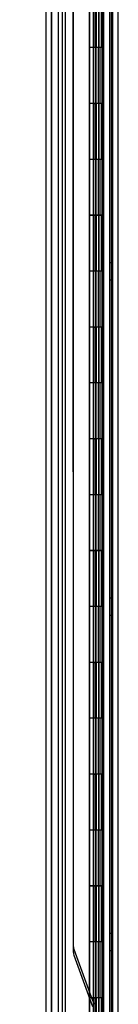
# Model space of a CAD drawing. Header units: inches. Extents: x 1 to 359, y -2 to 239.
# Tile 79 of 88: x 202.04 to 203.79, y 116.65 to 134.26. Entities that reach past the tile are written whole.
import ezdxf
from ezdxf.enums import TextEntityAlignment as Align
from ezdxf.lldxf.tags import DXFTag

# ---------------------------------------------------------------- set-up
doc = ezdxf.new("R2010")
doc.units = ezdxf.units.IN
doc.header["$MEASUREMENT"] = 0
for name, color, linetype in [('COM54746-60', 7, 'Continuous'), ('COM70220', 7, 'Continuous'), ('COM70739-9', 7, 'Continuous'), ('COM70839-3', 7, 'Continuous'), ('COM71196-8', 7, 'Continuous'), ('COM71301-8', 7, 'Continuous'), ('Default', 7, 'Continuous')]:
    doc.layers.add(name, color=color, linetype=linetype)
doc.styles.add('SEACAD_Times_New_Roman', font='times.ttf')
tags = doc.linetypes.add('HIDDEN2', pattern=[0.1875, 0.125, -0.0625]).pattern_tags.tags
tags[6:7] = [DXFTag(74, 4), DXFTag(75, 0), DXFTag(340, '0'), DXFTag(46, 0.0), DXFTag(50, 0.0), DXFTag(44, 0.0), DXFTag(45, 0.0)]
tags[4:5] = [DXFTag(74, 4), DXFTag(75, 0), DXFTag(340, '0'), DXFTag(46, 0.0), DXFTag(50, 0.0), DXFTag(44, 0.0), DXFTag(45, 0.0)]
doc.dimstyles.new('HAMMOND_(STH_-_540x360)', dxfattribs={"dimtxt": 2, "dimasz": 2.5, "dimexe": 1, "dimexo": 1, "dimgap": 0.5, "dimtad": 0, "dimtih": 1, "dimtoh": 1, "dimzin": 0, "dimdsep": 46, "dimtxsty": 'SEACAD_Times_New_Roman', "dimblk1": '_SE_FILLED', "dimblk2": '_SE_FILLED', "dimsah": 1, "dimcen": 1, "dimadec": 0, "dimazin": 0, "dimtfac": 0.8, "dimtofl": 0, "dimtmove": 0, "dimatfit": 3, "dimfxl": 1, "dimtolj": 1, "dimtzin": 0, "dimarcsym": 0})

# ---------------------------------------------------------------- blocks, each defined once
blk = doc.blocks.new('SE4')
at = {"layer": 'COM54746-60', "color": 7, "linetype": 'HIDDEN2'}
for p, q in [((202.796, 144.765), (202.796, 84.765)), ((203.637, 144.765), (203.637, 84.765)), ((203.351, 143.764), (203.351, 84.765)), ((203.451, 84.765), (203.451, 143.764)), ((203.346, 134.765), (203.346, 133.765)), ((203.39, 133.765), (203.39, 134.764)), ((203.396, 133.765), (203.396, 134.764)), ((203.401, 134.765), (203.401, 133.765)), ((203.442, 134.765), (203.442, 133.765)), ((203.456, 133.765), (203.456, 134.764)), ((203.518, 133.765), (203.518, 134.764)), ((203.527, 134.765), (203.527, 133.765)), ((203.531, 133.765), (203.531, 134.765)), ((203.536, 133.765), (203.536, 134.765)), ((203.346, 133.765), (203.346, 132.764)), ((203.39, 133.765), (203.39, 132.764)), ((203.396, 133.765), (203.396, 132.764)), ((203.401, 132.765), (203.401, 133.765)), ((203.442, 132.765), (203.442, 133.765)), ((203.456, 132.764), (203.456, 133.765)), ((203.487, 132.765), (203.487, 133.765)), ((203.536, 133.765), (203.531, 133.765)), ((203.536, 132.765), (203.536, 133.765)), ((203.346, 132.766), (203.284, 132.766)), ((203.346, 132.766), (203.39, 132.766)), ((203.346, 132.765), (203.346, 131.765)), ((203.518, 132.766), (203.39, 132.766)), ((203.39, 131.765), (203.39, 132.764)), ((203.396, 131.765), (203.396, 132.764)), ((203.401, 132.765), (203.401, 131.765)), ((203.442, 132.765), (203.442, 131.765)), ((203.456, 131.765), (203.456, 132.764)), ((203.518, 132.764), (203.518, 132.765)), ((203.518, 131.765), (203.518, 132.764)), ((203.527, 132.765), (203.527, 131.765)), ((203.536, 132.765), (203.531, 132.765)), ((203.531, 131.765), (203.531, 132.765)), ((203.536, 131.765), (203.536, 132.765)), ((203.346, 131.765), (203.346, 130.764)), ((203.39, 131.765), (203.39, 130.764)), ((203.396, 131.765), (203.396, 130.764)), ((203.401, 130.765), (203.401, 131.765)), ((203.442, 130.765), (203.442, 131.765)), ((203.456, 130.764), (203.456, 131.765)), ((203.487, 130.765), (203.487, 131.765)), ((203.536, 131.765), (203.531, 131.765)), ((203.536, 130.765), (203.536, 131.765)), ((203.346, 130.766), (203.284, 130.766)), ((203.346, 130.766), (203.39, 130.766)), ((203.346, 130.765), (203.346, 129.765)), ((203.518, 130.766), (203.39, 130.766)), ((203.39, 129.765), (203.39, 130.764)), ((203.396, 129.765), (203.396, 130.764)), ((203.401, 130.765), (203.401, 129.765)), ((203.442, 130.765), (203.442, 129.765)), ((203.456, 129.765), (203.456, 130.764)), ((203.518, 130.764), (203.518, 130.765)), ((203.518, 129.765), (203.518, 130.764)), ((203.527, 130.765), (203.527, 129.765)), ((203.536, 130.765), (203.531, 130.765)), ((203.531, 129.765), (203.531, 130.765)), ((203.536, 129.765), (203.536, 130.765)), ((203.699, 129.917), (203.637, 129.917)), ((203.346, 129.765), (203.346, 128.764)), ((203.39, 129.765), (203.39, 128.764)), ((203.396, 129.765), (203.396, 128.764)), ((203.401, 128.765), (203.401, 129.765)), ((203.442, 128.765), (203.442, 129.765)), ((203.456, 128.764), (203.456, 129.765)), ((203.487, 128.765), (203.487, 129.765)), ((203.536, 129.765), (203.531, 129.765)), ((203.536, 128.765), (203.536, 129.765)), ((203.637, 129.613), (203.699, 129.613)), ((203.346, 128.766), (203.284, 128.766)), ((203.346, 128.766), (203.39, 128.766)), ((203.346, 128.765), (203.346, 127.765)), ((203.518, 128.766), (203.39, 128.766)), ((203.39, 127.765), (203.39, 128.764)), ((203.396, 127.765), (203.396, 128.764)), ((203.401, 128.765), (203.401, 127.765)), ((203.442, 128.765), (203.442, 127.765)), ((203.456, 127.765), (203.456, 128.764)), ((203.518, 128.764), (203.518, 128.765)), ((203.518, 127.765), (203.518, 128.764)), ((203.527, 128.765), (203.527, 127.765)), ((203.536, 128.765), (203.531, 128.765)), ((203.531, 127.765), (203.531, 128.765)), ((203.536, 127.765), (203.536, 128.765)), ((203.346, 127.765), (203.346, 126.764)), ((203.39, 127.765), (203.39, 126.764)), ((203.396, 127.765), (203.396, 126.764)), ((203.401, 126.765), (203.401, 127.765)), ((203.442, 126.765), (203.442, 127.765)), ((203.456, 126.764), (203.456, 127.765)), ((203.487, 126.765), (203.487, 127.765)), ((203.536, 127.765), (203.531, 127.765)), ((203.536, 126.765), (203.536, 127.765)), ((203.346, 126.766), (203.284, 126.766)), ((203.346, 126.766), (203.39, 126.766)), ((203.346, 126.765), (203.346, 125.765)), ((203.518, 126.766), (203.39, 126.766)), ((203.39, 125.765), (203.39, 126.764)), ((203.396, 125.765), (203.396, 126.764)), ((203.401, 126.765), (203.401, 125.765)), ((203.442, 126.765), (203.442, 125.765)), ((203.456, 125.765), (203.456, 126.764)), ((203.518, 126.764), (203.518, 126.765)), ((203.518, 125.765), (203.518, 126.764)), ((203.527, 126.765), (203.527, 125.765)), ((203.536, 126.765), (203.531, 126.765)), ((203.531, 125.765), (203.531, 126.765)), ((203.536, 125.765), (203.536, 126.765)), ((203.346, 125.765), (203.346, 124.764)), ((203.39, 125.765), (203.39, 124.764)), ((203.396, 125.765), (203.396, 124.764)), ((203.401, 124.765), (203.401, 125.765)), ((203.442, 124.765), (203.442, 125.765)), ((203.456, 124.764), (203.456, 125.765)), ((203.487, 124.765), (203.487, 125.765)), ((203.536, 125.765), (203.531, 125.765)), ((203.536, 124.765), (203.536, 125.765)), ((203.346, 124.766), (203.284, 124.766)), ((203.346, 124.766), (203.39, 124.766)), ((203.346, 124.765), (203.346, 123.765)), ((203.518, 124.766), (203.39, 124.766)), ((203.39, 123.765), (203.39, 124.764)), ((203.396, 123.765), (203.396, 124.764)), ((203.401, 124.765), (203.401, 123.765)), ((203.442, 124.765), (203.442, 123.765)), ((203.456, 123.765), (203.456, 124.764)), ((203.518, 124.764), (203.518, 124.765)), ((203.518, 123.765), (203.518, 124.764)), ((203.527, 124.765), (203.527, 123.765)), ((203.536, 124.765), (203.531, 124.765)), ((203.531, 123.765), (203.531, 124.765)), ((203.536, 123.765), (203.536, 124.765)), ((203.699, 123.917), (203.637, 123.917)), ((203.346, 123.765), (203.346, 122.764)), ((203.39, 123.765), (203.39, 122.764)), ((203.396, 123.765), (203.396, 122.764)), ((203.401, 122.765), (203.401, 123.765)), ((203.442, 122.765), (203.442, 123.765)), ((203.456, 122.764), (203.456, 123.765)), ((203.487, 122.765), (203.487, 123.765)), ((203.536, 123.765), (203.531, 123.765)), ((203.536, 122.765), (203.536, 123.765)), ((203.637, 123.613), (203.699, 123.613)), ((203.346, 122.766), (203.284, 122.766)), ((203.346, 122.766), (203.39, 122.766)), ((203.346, 122.765), (203.346, 121.765)), ((203.518, 122.766), (203.39, 122.766)), ((203.39, 121.765), (203.39, 122.764)), ((203.396, 121.765), (203.396, 122.764)), ((203.401, 122.765), (203.401, 121.765)), ((203.442, 122.765), (203.442, 121.765)), ((203.456, 121.765), (203.456, 122.764)), ((203.518, 122.764), (203.518, 122.765)), ((203.518, 121.765), (203.518, 122.764)), ((203.527, 122.765), (203.527, 121.765)), ((203.536, 122.765), (203.531, 122.765)), ((203.531, 121.765), (203.531, 122.765)), ((203.536, 121.765), (203.536, 122.765)), ((203.346, 121.765), (203.346, 120.764)), ((203.39, 121.765), (203.39, 120.764)), ((203.396, 121.765), (203.396, 120.764)), ((203.401, 120.765), (203.401, 121.765)), ((203.442, 120.765), (203.442, 121.765)), ((203.456, 120.764), (203.456, 121.765)), ((203.487, 120.765), (203.487, 121.765)), ((203.536, 121.765), (203.531, 121.765)), ((203.536, 120.765), (203.536, 121.765)), ((203.346, 120.766), (203.284, 120.766)), ((203.346, 120.766), (203.39, 120.766)), ((203.346, 120.765), (203.346, 119.765)), ((203.518, 120.766), (203.39, 120.766)), ((203.39, 119.765), (203.39, 120.764)), ((203.396, 119.765), (203.396, 120.764)), ((203.401, 120.765), (203.401, 119.765)), ((203.442, 120.765), (203.442, 119.765)), ((203.456, 119.765), (203.456, 120.764)), ((203.518, 120.764), (203.518, 120.765)), ((203.518, 119.765), (203.518, 120.764)), ((203.527, 120.765), (203.527, 119.765)), ((203.536, 120.765), (203.531, 120.765)), ((203.531, 119.765), (203.531, 120.765)), ((203.536, 119.765), (203.536, 120.765)), ((203.346, 119.765), (203.346, 118.764)), ((203.39, 119.765), (203.39, 118.764)), ((203.396, 119.765), (203.396, 118.764)), ((203.401, 118.765), (203.401, 119.765)), ((203.442, 118.765), (203.442, 119.765)), ((203.456, 118.764), (203.456, 119.765)), ((203.487, 118.765), (203.487, 119.765)), ((203.536, 119.765), (203.531, 119.765)), ((203.536, 118.765), (203.536, 119.765)), ((203.346, 118.766), (203.284, 118.766)), ((203.346, 118.766), (203.39, 118.766)), ((203.346, 118.765), (203.346, 117.765)), ((203.518, 118.766), (203.39, 118.766)), ((203.39, 117.765), (203.39, 118.764)), ((203.396, 117.765), (203.396, 118.764)), ((203.401, 118.765), (203.401, 117.765)), ((203.442, 118.765), (203.442, 117.765)), ((203.456, 117.765), (203.456, 118.764)), ((203.518, 118.764), (203.518, 118.765)), ((203.518, 117.765), (203.518, 118.764)), ((203.527, 118.765), (203.527, 117.765)), ((203.536, 118.765), (203.531, 118.765)), ((203.531, 117.765), (203.531, 118.765)), ((203.536, 117.765), (203.536, 118.765)), ((203.699, 117.917), (203.637, 117.917)), ((203.346, 117.765), (203.346, 116.764)), ((203.39, 117.765), (203.39, 116.764)), ((203.396, 117.765), (203.396, 116.764)), ((203.401, 116.765), (203.401, 117.765)), ((203.442, 116.765), (203.442, 117.765)), ((203.456, 116.764), (203.456, 117.765)), ((203.487, 116.765), (203.487, 117.765)), ((203.536, 117.765), (203.531, 117.765)), ((203.536, 116.765), (203.536, 117.765)), ((203.637, 117.613), (203.699, 117.613)), ((203.346, 116.766), (203.284, 116.766)), ((203.346, 116.766), (203.39, 116.766)), ((203.346, 116.765), (203.346, 115.765)), ((203.518, 116.766), (203.39, 116.766)), ((203.39, 115.765), (203.39, 116.764)), ((203.396, 115.765), (203.396, 116.764)), ((203.401, 116.765), (203.401, 115.765)), ((203.442, 116.765), (203.442, 115.765)), ((203.456, 115.765), (203.456, 116.764)), ((203.518, 116.764), (203.518, 116.765)), ((203.518, 115.765), (203.518, 116.764)), ((203.527, 116.765), (203.527, 115.765)), ((203.536, 116.765), (203.531, 116.765)), ((203.531, 115.765), (203.531, 116.765)), ((203.536, 115.765), (203.536, 116.765))]:
    blk.add_line(p, q, dxfattribs=at)
at = {"layer": 'COM54746-60', "color": 7, "linetype": 'Continuous'}
for p, q in [((203.284, 134.765), (203.284, 133.765)), ((203.487, 134.765), (203.487, 133.765)), ((203.284, 133.765), (203.284, 132.764)), ((203.487, 133.765), (203.284, 133.765)), ((203.487, 133.765), (203.284, 133.765)), ((203.531, 133.765), (203.487, 133.765)), ((203.518, 132.765), (203.518, 133.765)), ((203.527, 132.765), (203.527, 133.765)), ((203.531, 133.765), (203.531, 132.765)), ((203.487, 132.765), (203.284, 132.765)), ((203.284, 132.765), (203.284, 131.765)), ((203.518, 132.764), (203.284, 132.764)), ((203.487, 132.765), (203.487, 131.765)), ((203.531, 132.765), (203.487, 132.765)), ((203.284, 131.765), (203.284, 130.764)), ((203.487, 131.765), (203.284, 131.765)), ((203.487, 131.765), (203.284, 131.765)), ((203.531, 131.765), (203.487, 131.765)), ((203.518, 130.765), (203.518, 131.765)), ((203.527, 130.765), (203.527, 131.765)), ((203.531, 131.765), (203.531, 130.765)), ((203.487, 130.765), (203.284, 130.765)), ((203.284, 130.765), (203.284, 129.765)), ((203.518, 130.764), (203.284, 130.764)), ((203.487, 130.765), (203.487, 129.765)), ((203.531, 130.765), (203.487, 130.765)), ((203.284, 129.765), (203.284, 128.764)), ((203.487, 129.765), (203.284, 129.765)), ((203.487, 129.765), (203.284, 129.765)), ((203.531, 129.765), (203.487, 129.765)), ((203.518, 128.765), (203.518, 129.765)), ((203.527, 128.765), (203.527, 129.765)), ((203.531, 129.765), (203.531, 128.765)), ((203.487, 128.765), (203.284, 128.765)), ((203.284, 128.765), (203.284, 127.765)), ((203.518, 128.764), (203.284, 128.764)), ((203.487, 128.765), (203.487, 127.765)), ((203.531, 128.765), (203.487, 128.765)), ((203.284, 127.765), (203.284, 126.764)), ((203.487, 127.765), (203.284, 127.765)), ((203.487, 127.765), (203.284, 127.765)), ((203.531, 127.765), (203.487, 127.765)), ((203.518, 126.765), (203.518, 127.765)), ((203.527, 126.765), (203.527, 127.765)), ((203.531, 127.765), (203.531, 126.765)), ((203.487, 126.765), (203.284, 126.765)), ((203.284, 126.765), (203.284, 125.765)), ((203.518, 126.764), (203.284, 126.764)), ((203.487, 126.765), (203.487, 125.765)), ((203.531, 126.765), (203.487, 126.765)), ((203.284, 125.765), (203.284, 124.764)), ((203.487, 125.765), (203.284, 125.765)), ((203.487, 125.765), (203.284, 125.765)), ((203.531, 125.765), (203.487, 125.765)), ((203.518, 124.765), (203.518, 125.765)), ((203.527, 124.765), (203.527, 125.765)), ((203.531, 125.765), (203.531, 124.765)), ((203.487, 124.765), (203.284, 124.765)), ((203.284, 124.765), (203.284, 123.765)), ((203.518, 124.764), (203.284, 124.764)), ((203.487, 124.765), (203.487, 123.765)), ((203.531, 124.765), (203.487, 124.765)), ((203.284, 123.765), (203.284, 122.764)), ((203.487, 123.765), (203.284, 123.765)), ((203.487, 123.765), (203.284, 123.765)), ((203.531, 123.765), (203.487, 123.765)), ((203.518, 122.765), (203.518, 123.765)), ((203.527, 122.765), (203.527, 123.765)), ((203.531, 123.765), (203.531, 122.765)), ((203.487, 122.765), (203.284, 122.765)), ((203.284, 122.765), (203.284, 121.765)), ((203.518, 122.764), (203.284, 122.764)), ((203.487, 122.765), (203.487, 121.765)), ((203.531, 122.765), (203.487, 122.765)), ((203.284, 121.765), (203.284, 120.764)), ((203.487, 121.765), (203.284, 121.765)), ((203.487, 121.765), (203.284, 121.765)), ((203.531, 121.765), (203.487, 121.765)), ((203.518, 120.765), (203.518, 121.765)), ((203.527, 120.765), (203.527, 121.765)), ((203.531, 121.765), (203.531, 120.765)), ((203.487, 120.765), (203.284, 120.765)), ((203.284, 120.765), (203.284, 119.765)), ((203.518, 120.764), (203.284, 120.764)), ((203.487, 120.765), (203.487, 119.765)), ((203.531, 120.765), (203.487, 120.765)), ((203.284, 119.765), (203.284, 118.764)), ((203.487, 119.765), (203.284, 119.765)), ((203.487, 119.765), (203.284, 119.765)), ((203.531, 119.765), (203.487, 119.765)), ((203.518, 118.765), (203.518, 119.765)), ((203.527, 118.765), (203.527, 119.765)), ((203.531, 119.765), (203.531, 118.765)), ((203.487, 118.765), (203.284, 118.765)), ((203.284, 118.765), (203.284, 117.765)), ((203.518, 118.764), (203.284, 118.764)), ((203.487, 118.765), (203.487, 117.765)), ((203.531, 118.765), (203.487, 118.765)), ((203.284, 117.765), (203.284, 116.764)), ((203.487, 117.765), (203.284, 117.765)), ((203.487, 117.765), (203.284, 117.765)), ((203.531, 117.765), (203.487, 117.765)), ((203.518, 116.765), (203.518, 117.765)), ((203.527, 116.765), (203.527, 117.765)), ((203.531, 117.765), (203.531, 116.765)), ((203.487, 116.765), (203.284, 116.765)), ((203.284, 116.765), (203.284, 115.765)), ((203.518, 116.764), (203.284, 116.764)), ((203.487, 116.765), (203.487, 115.765)), ((203.531, 116.765), (203.487, 116.765))]:
    blk.add_line(p, q, dxfattribs=at)
at = {"layer": 'COM70220', "color": 7, "linetype": 'HIDDEN2'}
for p, q in [((202.608, 84.199), (202.608, 145.259)), ((202.609, 84.199), (202.609, 145.259)), ((202.611, 84.199), (202.611, 145.259)), ((202.857, 84.199), (202.857, 145.259))]:
    blk.add_line(p, q, dxfattribs=at)
at = {"layer": 'COM70739-9', "color": 7, "linetype": 'HIDDEN2'}
blk.add_line((203.669, 144.966), (203.669, 84.346), dxfattribs=at)
at = {"layer": 'COM70839-3', "color": 7, "linetype": 'HIDDEN2'}
for p, q in [((202.995, 117.679), (202.992, 143.321)), ((203.455, 115.419), (203.452, 143.322)), ((203.527, 115.419), (203.524, 143.322)), ((202.996, 117.572), (202.997, 143.214)), ((203.455, 115.312), (203.456, 143.214)), ((203.527, 115.312), (203.528, 143.214)), ((203.003, 117.637), (203.335, 116.719)), ((203.003, 117.529), (203.335, 116.611))]:
    blk.add_line(p, q, dxfattribs=at)
for centre, start, end in [((203.12, 117.679), 180.0066, 199.8699), ((203.121, 117.572), 179.9973, 199.8607), ((203.452, 116.761), 199.8699, 244.8221)]:
    blk.add_arc(centre, 0.125, start, end, dxfattribs=at)
at = {"layer": 'COM71196-8', "color": 7, "linetype": 'Continuous'}
for p, q in [((203.282, 83.594), (203.282, 145.935)), ((202.512, 83.689), (202.512, 145.841))]:
    blk.add_line(p, q, dxfattribs=at)
at = {"layer": 'COM71196-8', "color": 7, "linetype": 'HIDDEN2'}
for p, q in [((202.607, 83.689), (202.607, 145.841)), ((203.387, 145.406), (203.387, 83.906))]:
    blk.add_line(p, q, dxfattribs=at)
at = {"layer": 'COM71301-8', "color": 7, "linetype": 'HIDDEN2'}
for p, q in [((202.732, 84.001), (202.732, 145.311)), ((203.794, 84.001), (203.794, 145.311))]:
    blk.add_line(p, q, dxfattribs=at)
at = {"layer": 'COM71301-8', "color": 7, "linetype": 'Continuous'}
blk.add_line((203.699, 84.001), (203.699, 145.311), dxfattribs=at)
blk = doc.blocks.new('DMBLK131')
at = {"layer": 'Default', "linetype": 'Continuous', "transparency": 16777216}
for points in [[(184.321, 143.531), (185.154, 143.531), (184.737, 146.031)], [(184.321, 85.999), (184.737, 83.499), (185.154, 85.999)]]:
    blk.add_hatch(color=7, dxfattribs=at).paths.add_polyline_path(points)
at = {"layer": 'Default', "color": 7, "linetype": 'Continuous', "transparency": 16777216}
for p, q in [((201.702, 146.031), (183.737, 146.031)), ((184.737, 146.031), (184.737, 116.465)), ((184.737, 110.065), (184.737, 83.499)), ((201.702, 83.499), (183.737, 83.499))]:
    blk.add_line(p, q, dxfattribs=at)
at = {"layer": 'Default', "color": 7, "linetype": 'Continuous', "transparency": 16777216, "style": 'SEACAD_Times_New_Roman'}
for s, p in [('62.53', (181.325, 115.765)), ('DOOR', (180.543, 112.765))]:
    blk.add_text(s, height=2, dxfattribs=at).set_placement(p, align=Align.TOP_LEFT)
blk = doc.blocks.new('_SE_FILLED')
at = {"color": 0}
blk.add_line((0, 0), (-1, 0), dxfattribs=at)
blk.add_solid([(0, 0), (-1, -0.1665), (-1, 0.1665), (0, 0)], dxfattribs=at)

msp = doc.modelspace()

# ---------------------------------------------------------------- block references
at = {"layer": 'Default'}
msp.add_blockref('SE4', (0, 0), dxfattribs=at)

# ---------------------------------------------------------------- dimensions: what is measured, and where the dimension line sits
at = {"layer": 'Default', "color": 7, "linetype": 'Continuous'}
dim = msp.add_linear_dim(base=(184.737, 146.031), p1=(202.702, 146.031), p2=(202.702, 83.499), angle=270, text='\\A1;<>\\PDOOR', dimstyle='HAMMOND_(STH_-_540x360)', dxfattribs=at)
dim.commit()
dim.dimension.update_dxf_attribs({"geometry": 'DMBLK131', "text_midpoint": (184.737, 114.765), "dimtype": 161})

doc.saveas('drawing.dxf')
